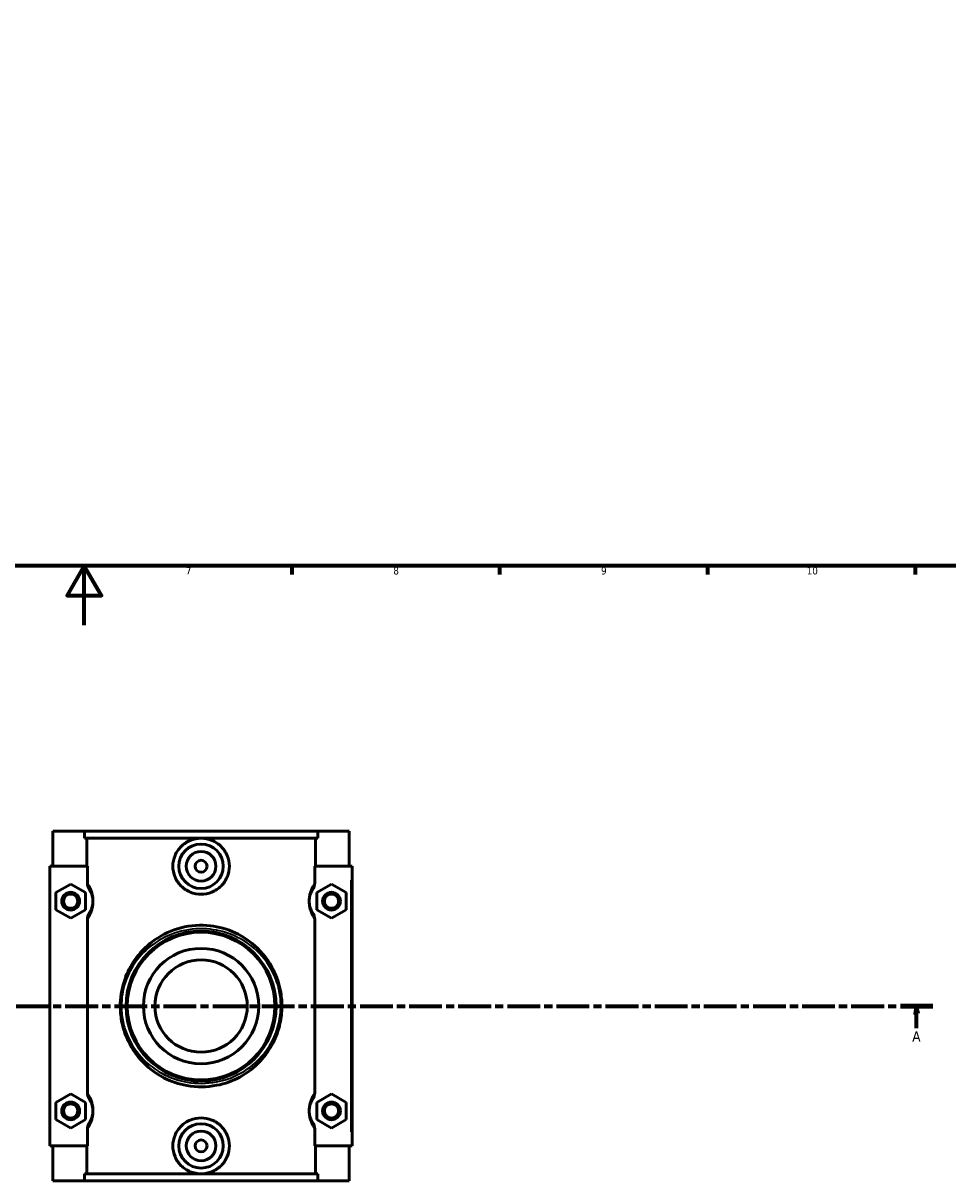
# Model space of a CAD drawing. Header units: millimetres. Extents: x 0 to 1034, y -188 to 1281.
# Tile 3 of 8: x 400 to 712, y -188 to 203. Entities that reach past the tile are written whole.
import ezdxf

# ---------------------------------------------------------------- set-up
doc = ezdxf.new("R2010")
doc.units = ezdxf.units.MM
doc.linetypes.add('CHAIN', pattern=[0.3543, 0.2362, -0.0295, 0.0591, -0.0295])
for name, color, linetype, lineweight in [('Border (ISO)', 7, 'Continuous', 70), ('Section Line (ISO)', 7, 'CHAIN', 70), ('Visible (ISO)', 7, 'Continuous', 50), ('Visible Narrow (ISO)', 7, 'Continuous', 35)]:
    doc.layers.add(name, color=color, linetype=linetype, lineweight=lineweight)
doc.styles.add('Label Text (ISO)', font='tahoma.ttf')
doc.styles.add('Note Text (ISO)', font='tahoma.ttf')

# ---------------------------------------------------------------- blocks, each defined once
blk = doc.blocks.new('Borders Default Border')
at = {"layer": 'Border (ISO)'}
for p, q in [((490.58, 20), (490.58, 17.1)), ((560.67, 20), (560.67, 17.1)), ((630.75, 20), (630.75, 17.1)), ((700.83, 20), (700.83, 17.1))]:
    blk.add_line(p, q, dxfattribs=at)
at = {"layer": 'Border (ISO)', "flags": 128}
for points in [[(20, 20), (20, 574), (821, 574), (821, 20), (20, 20)], [(420.5, 0), (420.5, 20), (414.73, 10), (426.27, 10), (420.5, 20)]]:
    blk.add_lwpolyline(points, dxfattribs=at)
at = {"layer": 'Border (ISO)', "color": 232, "true_color": 0xca0064, "char_height": 2.5, "attachment_point": 7, "style": 'Note Text (ISO)'}
for s, insert in [('7', (454.77, 17.1)), ('8', (524.81, 17.04)), ('9', (594.88, 17.05)), ('10', (664.29, 17.05))]:
    blk.add_mtext(s, dxfattribs=dict(at, insert=insert))
blk = doc.blocks.new('2dTransSection0')
at = {"layer": 'Section Line (ISO)', "linetype": 'CHAIN', "ltscale": 46.781197}
blk.add_line((248.37, -128.6), (706.86, -128.6), dxfattribs=at)
at = {"layer": 'Section Line (ISO)', "linetype": 'Continuous', "lineweight": 140}
for p, q in [((248.37, -128.6), (259.34, -128.6)), ((695.88, -128.6), (706.86, -128.6))]:
    blk.add_line(p, q, dxfattribs=at)
at = {"layer": 'Section Line (ISO)', "linetype": 'Continuous'}
for p, q in [((253.85, -128.6), (253.35, -131.1)), ((253.85, -131.1), (253.85, -128.6)), ((254.35, -131.1), (253.85, -128.6)), ((701.37, -128.6), (700.87, -131.1)), ((701.37, -131.1), (701.37, -128.6)), ((701.87, -131.1), (701.37, -128.6)), ((253.35, -131.1), (254.35, -131.1)), ((253.85, -136.02), (253.85, -131.1)), ((700.87, -131.1), (701.87, -131.1)), ((701.37, -136.02), (701.37, -131.1))]:
    blk.add_line(p, q, dxfattribs=at)
at = {"layer": 'Section Line (ISO)', "linetype": 'Continuous', "flags": 128}
for points in [[(254.35, -131.1), (253.85, -128.6), (253.35, -131.1), (254.35, -131.1)], [(701.87, -131.1), (701.37, -128.6), (700.87, -131.1), (701.87, -131.1)]]:
    blk.add_lwpolyline(points, dxfattribs=at)
at = {"layer": 'Section Line (ISO)'}
for points in [[(254.35, -131.1), (253.85, -128.6), (253.35, -131.1), (254.35, -131.1)], [(701.87, -131.1), (701.37, -128.6), (700.87, -131.1), (701.87, -131.1)]]:
    blk.add_solid(points, dxfattribs=at)
at = {"layer": 'Section Line (ISO)', "char_height": 3.5, "attachment_point": 7, "style": 'Label Text (ISO)'}
for insert in [(252.37, -140.6), (699.88, -140.6)]:
    blk.add_mtext('A', dxfattribs=dict(at, insert=insert))

msp = doc.modelspace()

# ---------------------------------------------------------------- linework, layer by layer
at = {"layer": 'Visible (ISO)'}
for p, q in [((409.9273, -69.5999), (409.9273, -81.3999)), ((409.9273, -69.5999), (420.5444, -69.5999)), ((420.5444, -69.5999), (499.3102, -69.5999)), ((420.5444, -71.9599), (420.5444, -69.5999)), ((499.3102, -69.5999), (499.3102, -71.9599)), ((499.3102, -69.5999), (509.9273, -69.5999)), ((509.9273, -69.5999), (509.9273, -81.3999)), ((499.3102, -71.9599), (420.5444, -71.9599)), ((421.3478, -81.3999), (421.3478, -71.9599)), ((498.5068, -81.3999), (498.5068, -71.9599)), ((421.5655, -81.3999), (408.9273, -81.3999)), ((408.9273, -81.3999), (408.9273, -175.7999)), ((421.5655, -81.3999), (421.5655, -87.0674)), ((498.2891, -87.0674), (498.2891, -81.3999)), ((498.2891, -81.3999), (510.4273, -81.3999)), ((510.4273, -81.3999), (510.9273, -81.3999)), ((510.9273, -175.7999), (510.9273, -81.3999)), ((410.9273, -90.3131), (415.9273, -87.4264)), ((415.9273, -87.4264), (420.9273, -90.3131)), ((503.9273, -87.4264), (498.9273, -90.3131)), ((508.9273, -90.3131), (503.9273, -87.4264)), ((410.9273, -96.0866), (410.9273, -90.3131)), ((420.9273, -90.3131), (420.9273, -96.0866)), ((498.9273, -90.3131), (498.9273, -96.0866)), ((508.9273, -96.0866), (508.9273, -90.3131)), ((415.9273, -98.9734), (410.9273, -96.0866)), ((420.9273, -96.0866), (415.9273, -98.9734)), ((498.9273, -96.0866), (503.9273, -98.9734)), ((503.9273, -98.9734), (508.9273, -96.0866)), ((421.5655, -99.3324), (421.5655, -157.8674)), ((498.2891, -157.8674), (498.2891, -99.3324)), ((410.9273, -161.1131), (415.9273, -158.2264)), ((415.9273, -158.2264), (420.9273, -161.1131)), ((503.9273, -158.2264), (498.9273, -161.1131)), ((508.9273, -161.1131), (503.9273, -158.2264)), ((410.9273, -166.8866), (410.9273, -161.1131)), ((420.9273, -161.1131), (420.9273, -166.8866)), ((498.9273, -161.1131), (498.9273, -166.8866)), ((508.9273, -166.8866), (508.9273, -161.1131)), ((415.9273, -169.7734), (410.9273, -166.8866)), ((420.9273, -166.8866), (415.9273, -169.7734)), ((498.9273, -166.8866), (503.9273, -169.7734)), ((503.9273, -169.7734), (508.9273, -166.8866)), ((421.5655, -170.1324), (421.5655, -175.7999)), ((498.2891, -175.7999), (498.2891, -170.1324)), ((408.9273, -175.7999), (421.5655, -175.7999)), ((409.9273, -175.7999), (409.9273, -187.5999)), ((421.3478, -185.2399), (421.3478, -175.7999)), ((510.4273, -175.7999), (498.2891, -175.7999)), ((498.5068, -185.2399), (498.5068, -175.7999)), ((509.9273, -175.7999), (509.9273, -187.5999)), ((510.9273, -175.7999), (510.4273, -175.7999)), ((499.3102, -185.2399), (420.5444, -185.2399)), ((420.5444, -187.5999), (420.5444, -185.2399)), ((499.3102, -185.2399), (499.3102, -187.5999)), ((420.5444, -187.5999), (409.9273, -187.5999)), ((420.5444, -187.5999), (499.3102, -187.5999)), ((509.9273, -187.5999), (499.3102, -187.5999))]:
    msp.add_line(p, q, dxfattribs=at)
for centre, radius in [((459.9273, -81.3999), 7.5), ((459.9273, -81.3999), 5), ((459.9273, -81.3999), 2), ((415.9273, -93.1999), 3), ((415.9273, -93.1999), 2.4), ((503.9273, -93.1999), 3), ((503.9273, -93.1999), 2.4), ((459.9273, -128.5999), 25.3188), ((459.9273, -128.5999), 24.9293), ((459.9273, -128.5999), 19.476), ((459.9273, -128.5999), 15.5808), ((415.9273, -163.9999), 3), ((415.9273, -163.9999), 2.4), ((503.9273, -163.9999), 3), ((503.9273, -163.9999), 2.4), ((459.9273, -175.7999), 7.5), ((459.9273, -175.7999), 5), ((459.9273, -175.7999), 2)]:
    msp.add_circle(centre, radius, dxfattribs=at)
for points, knots in [([(469.4656, -81.3999), (469.4656, -82.5979), (469.2208, -83.8706), (468.2364, -86.2015), (467.4973, -87.2601), (465.8036, -88.9246), (464.7353, -89.6443), (462.3948, -90.5999), (461.1221, -90.8356), (458.7325, -90.8356), (457.4598, -90.5999), (455.1193, -89.6443), (454.051, -88.9246), (452.3573, -87.2601), (451.6181, -86.2015), (450.6338, -83.8706), (450.389, -82.5979), (450.389, -80.2019), (450.6338, -78.9292), (451.6181, -76.5983), (452.3573, -75.5397), (454.051, -73.8752), (455.1193, -73.1555), (457.4598, -72.1999), (458.7325, -71.9642), (461.1221, -71.9642), (462.3948, -72.1999), (464.7353, -73.1555), (465.8036, -73.8752), (467.4973, -75.5397), (468.2364, -76.5983), (469.2208, -78.9292), (469.4656, -80.2019), (469.4656, -81.3999)], [0, 0, 0, 0, 0.35940162, 0.35940162, 0.71880324, 0.71880324, 1.0772335, 1.0772335, 1.43566376, 1.43566376, 1.79409402, 1.79409402, 2.15252429, 2.15252429, 2.51192591, 2.51192591, 2.87132752, 2.87132752, 3.23072914, 3.23072914, 3.59013076, 3.59013076, 3.94856102, 3.94856102, 4.30699129, 4.30699129, 4.66542155, 4.66542155, 5.02385181, 5.02385181, 5.38325343, 5.38325343, 5.74265505, 5.74265505, 5.74265505, 5.74265505]), ([(421.5655, -87.0674), (421.5655, -87.4234), (421.6221, -87.7771), (421.8343, -88.4501), (421.9871, -88.7669), (422.1801, -89.0584)], [-0.211768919, -0.211768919, -0.211768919, -0.211768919, -0.104860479, -0.104860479, 0, 0, 0, 0]), ([(422.1801, -89.0584), (422.2257, -89.1272), (422.2729, -89.2009), (422.4621, -89.5095), (422.6142, -89.7837), (422.8761, -90.3651), (422.9863, -90.6442), (423.1728, -91.2408), (423.2514, -91.5498), (423.3561, -92.1376), (423.3901, -92.4049), (423.4212, -92.8512), (423.4273, -93.0255), (423.4273, -93.1999), (423.4273, -93.3742), (423.4212, -93.5486), (423.3901, -93.9948), (423.3561, -94.2622), (423.2514, -94.85), (423.1728, -95.159), (422.9863, -95.7555), (422.8761, -96.0347), (422.6142, -96.6161), (422.4621, -96.8903), (422.2729, -97.1989), (422.2257, -97.2726), (422.1801, -97.3414)], [0.43746595, 0.43746595, 0.43746595, 0.43746595, 0.52203052, 0.52203052, 0.76770147, 0.76770147, 0.94762173, 0.94762173, 1.10540495, 1.10540495, 1.22424017, 1.22424017, 1.29851217, 1.29851217, 1.29851217, 1.37278418, 1.37278418, 1.49161939, 1.49161939, 1.64940261, 1.64940261, 1.82932288, 1.82932288, 2.07499383, 2.07499383, 2.1595584, 2.1595584, 2.1595584, 2.1595584]), ([(497.6745, -97.3414), (497.6289, -97.2725), (497.5817, -97.1989), (497.3925, -96.8903), (497.2404, -96.6161), (496.9784, -96.0347), (496.8683, -95.7555), (496.6818, -95.159), (496.6031, -94.85), (496.4985, -94.2622), (496.4645, -93.9948), (496.4334, -93.5486), (496.4273, -93.3742), (496.4273, -93.1999), (496.4273, -93.0255), (496.4334, -92.8512), (496.4645, -92.405), (496.4985, -92.1376), (496.6031, -91.5498), (496.6818, -91.2408), (496.8683, -90.6443), (496.9784, -90.3651), (497.2404, -89.7837), (497.3925, -89.5095), (497.5817, -89.2009), (497.6289, -89.1272), (497.6745, -89.0584)], [0.43746595, 0.43746595, 0.43746595, 0.43746595, 0.52203617, 0.52203617, 0.76770539, 0.76770539, 0.94762447, 0.94762447, 1.10540656, 1.10540656, 1.22424078, 1.22424078, 1.29851217, 1.29851217, 1.29851217, 1.37278356, 1.37278356, 1.49161779, 1.49161779, 1.64939988, 1.64939988, 1.82931895, 1.82931895, 2.07498818, 2.07498818, 2.15955839, 2.15955839, 2.15955839, 2.15955839]), ([(497.6745, -89.0584), (497.868, -88.7661), (498.0212, -88.4483), (498.2328, -87.7752), (498.2891, -87.4224), (498.2891, -87.0674)], [-0.21153027, -0.21153027, -0.21153027, -0.21153027, -0.106492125, -0.106492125, 0, 0, 0, 0]), ([(422.1801, -97.3414), (421.9866, -97.6337), (421.8334, -97.9515), (421.6218, -98.6246), (421.5655, -98.9774), (421.5655, -99.3324)], [-0.21153027, -0.21153027, -0.21153027, -0.21153027, -0.106492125, -0.106492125, 0, 0, 0, 0]), ([(498.2891, -99.3324), (498.2891, -98.9764), (498.2325, -98.6226), (498.0203, -97.9497), (497.8675, -97.6328), (497.6745, -97.3414)], [-0.211768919, -0.211768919, -0.211768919, -0.211768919, -0.104860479, -0.104860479, 0, 0, 0, 0]), ([(487.1937, -128.5999), (487.1937, -126.8605), (487.0255, -125.1223), (486.2384, -121.0415), (485.4631, -118.7555), (482.8459, -113.3923), (480.6612, -110.5358), (475.7652, -106.2078), (473.1959, -104.5833), (467.7215, -102.3151), (464.8488, -101.6209), (458.5534, -101.1599), (455.129, -101.5544), (448.8462, -103.4757), (445.9798, -104.9631), (441.1582, -108.6076), (439.1457, -110.7118), (436.166, -115.0227), (435.0708, -117.1363), (433.3311, -121.9926), (432.7788, -124.7922), (432.615, -129.4087), (432.7275, -131.1944), (433.2759, -134.6005), (433.6967, -136.2239), (435.443, -141.1109), (437.2408, -144.1098), (441.7125, -149.1583), (444.3674, -151.248), (449.7833, -154.0521), (452.409, -154.9564), (458.4434, -156.0311), (461.8937, -156.0002), (467.936, -154.815), (470.5721, -153.8498), (475.593, -151.1167), (477.9313, -149.2843), (481.6262, -145.3009), (483.0785, -143.2278), (485.2522, -138.9516), (486.0391, -136.7882), (486.9709, -132.5959), (487.1937, -130.5991), (487.1937, -128.5999)], [-25.67220009, -25.67220009, -25.67220009, -25.67220009, -25.16808926, -25.16808926, -24.45245221, -24.45245221, -23.35213111, -23.35213111, -22.43857576, -22.43857576, -21.58612013, -21.58612013, -20.6070709, -20.6070709, -19.64901994, -19.64901994, -18.7548284, -18.7548284, -18.0324704, -18.0324704, -17.20824281, -17.20824281, -16.69303878, -16.69303878, -16.19929671, -16.19929671, -15.13735609, -15.13735609, -14.1124584, -14.1124584, -13.30135326, -13.30135326, -12.32454161, -12.32454161, -11.50290487, -11.50290487, -10.59942008, -10.59942008, -9.82227457, -9.82227457, -9.13680126, -9.13680126, -8.55740003, -8.55740003, -8.55740003, -8.55740003]), ([(421.5655, -157.8674), (421.5655, -158.2234), (421.6221, -158.5771), (421.8343, -159.2501), (421.9871, -159.5669), (422.1801, -159.8584)], [-0.211768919, -0.211768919, -0.211768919, -0.211768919, -0.104860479, -0.104860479, 0, 0, 0, 0]), ([(422.1801, -159.8584), (422.2257, -159.9272), (422.2729, -160.0009), (422.4621, -160.3095), (422.6142, -160.5837), (422.8761, -161.1651), (422.9863, -161.4443), (423.1728, -162.0408), (423.2514, -162.3498), (423.3561, -162.9376), (423.3901, -163.205), (423.4212, -163.6512), (423.4273, -163.8255), (423.4273, -163.9999), (423.4273, -164.1742), (423.4212, -164.3486), (423.3901, -164.7948), (423.3561, -165.0622), (423.2514, -165.65), (423.1728, -165.959), (422.9863, -166.5555), (422.8761, -166.8347), (422.6142, -167.4161), (422.4621, -167.6903), (422.2729, -167.9989), (422.2257, -168.0725), (422.1801, -168.1414)], [0.43746595, 0.43746595, 0.43746595, 0.43746595, 0.52203454, 0.52203454, 0.76770426, 0.76770426, 0.94762368, 0.94762368, 1.1054061, 1.1054061, 1.2242406, 1.2242406, 1.29851217, 1.29851217, 1.29851217, 1.37278374, 1.37278374, 1.49161825, 1.49161825, 1.64940067, 1.64940067, 1.82932009, 1.82932009, 2.0749898, 2.0749898, 2.1595584, 2.1595584, 2.1595584, 2.1595584]), ([(497.6745, -168.1414), (497.6288, -168.0725), (497.5816, -167.9987), (497.3924, -167.69), (497.2402, -167.4158), (496.9784, -166.8345), (496.8682, -166.5553), (496.6818, -165.9588), (496.6031, -165.6498), (496.4985, -165.062), (496.4645, -164.7947), (496.4334, -164.3485), (496.4273, -164.1742), (496.4273, -163.9999), (496.4273, -163.8256), (496.4334, -163.6513), (496.4645, -163.205), (496.4985, -162.9377), (496.6031, -162.35), (496.6818, -162.041), (496.8682, -161.4445), (496.9784, -161.1653), (497.2402, -160.584), (497.3924, -160.3097), (497.5816, -160.0011), (497.6288, -159.9273), (497.6745, -159.8584)], [0.4367437, 0.4367437, 0.4367437, 0.4367437, 0.52139535, 0.52139535, 0.7670397, 0.7670397, 0.94694163, 0.94694163, 1.1047074, 1.1047074, 1.22352738, 1.22352738, 1.29778987, 1.29778987, 1.29778987, 1.37205236, 1.37205236, 1.49087234, 1.49087234, 1.64863811, 1.64863811, 1.82854004, 1.82854004, 2.07418439, 2.07418439, 2.15883604, 2.15883604, 2.15883604, 2.15883604]), ([(497.6745, -159.8584), (497.868, -159.5661), (498.0212, -159.2483), (498.2328, -158.5752), (498.2891, -158.2224), (498.2891, -157.8674)], [-0.21153027, -0.21153027, -0.21153027, -0.21153027, -0.106492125, -0.106492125, 0, 0, 0, 0]), ([(469.4656, -175.7999), (469.4656, -176.9979), (469.2208, -178.2706), (468.2364, -180.6015), (467.4973, -181.6601), (465.8036, -183.3246), (464.7353, -184.0443), (462.3948, -184.9999), (461.1221, -185.2356), (458.7325, -185.2356), (457.4598, -184.9999), (455.1193, -184.0443), (454.051, -183.3246), (452.3573, -181.6601), (451.6181, -180.6015), (450.6338, -178.2706), (450.389, -176.9979), (450.389, -175.7999), (450.389, -174.6019), (450.6338, -173.3292), (451.6181, -170.9983), (452.3573, -169.9397), (454.051, -168.2752), (455.1193, -167.5555), (457.4598, -166.5999), (458.7325, -166.3642), (461.1221, -166.3642), (462.3948, -166.5999), (464.7353, -167.5555), (465.8036, -168.2752), (467.4973, -169.9397), (468.2364, -170.9983), (469.2208, -173.3292), (469.4656, -174.6019), (469.4656, -175.7999)], [2.87132752, 2.87132752, 2.87132752, 2.87132752, 3.23072914, 3.23072914, 3.59013076, 3.59013076, 3.94856102, 3.94856102, 4.30699129, 4.30699129, 4.66542155, 4.66542155, 5.02385181, 5.02385181, 5.38325343, 5.38325343, 5.74265505, 5.74265505, 5.74265505, 6.10205667, 6.10205667, 6.46145828, 6.46145828, 6.81988855, 6.81988855, 7.17831881, 7.17831881, 7.53674907, 7.53674907, 7.89517934, 7.89517934, 8.25458095, 8.25458095, 8.61398257, 8.61398257, 8.61398257, 8.61398257]), ([(422.1801, -168.1414), (421.9866, -168.4337), (421.8334, -168.7515), (421.6218, -169.4246), (421.5655, -169.7774), (421.5655, -170.1324)], [-0.21153027, -0.21153027, -0.21153027, -0.21153027, -0.106492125, -0.106492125, 0, 0, 0, 0]), ([(498.2891, -170.1324), (498.2891, -169.7764), (498.2325, -169.4226), (498.0203, -168.7497), (497.8675, -168.4328), (497.6745, -168.1414)], [-0.211768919, -0.211768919, -0.211768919, -0.211768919, -0.104860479, -0.104860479, 0, 0, 0, 0])]:
    msp.add_open_spline(points, degree=3, knots=knots, dxfattribs=at)
at = {"layer": 'Visible Narrow (ISO)'}
for p, q in [((510.4273, -86.1199), (510.4273, -171.0799)), ((486.8288, -128.5999), (487.1926, -128.5999))]:
    msp.add_line(p, q, dxfattribs=at)
for points, knots in [([(421.794, -99.0226), (421.8514, -98.9418), (421.9102, -98.8564), (422.1875, -98.4403), (422.4224, -98.0509), (422.8266, -97.2253), (422.9966, -96.8289), (423.2845, -95.9818), (423.4059, -95.543), (423.5674, -94.7083), (423.6199, -94.3287), (423.6678, -93.695), (423.6773, -93.4475), (423.6773, -93.1999), (423.6773, -92.9523), (423.6678, -92.7048), (423.6199, -92.0711), (423.5674, -91.6915), (423.4059, -90.8567), (423.2845, -90.4179), (422.9966, -89.5709), (422.8266, -89.1744), (422.4224, -88.3489), (422.1875, -87.9595), (421.9102, -87.5433), (421.8514, -87.458), (421.794, -87.3772)], [-2.14298308, -2.14298308, -2.14298308, -2.14298308, -2.07499383, -2.07499383, -1.82932288, -1.82932288, -1.64940261, -1.64940261, -1.49161939, -1.49161939, -1.37278418, -1.37278418, -1.29851217, -1.29851217, -1.29851217, -1.22424017, -1.22424017, -1.10540495, -1.10540495, -0.94762173, -0.94762173, -0.76770147, -0.76770147, -0.52203052, -0.52203052, -0.45404127, -0.45404127, -0.45404127, -0.45404127]), ([(498.0606, -87.3772), (498.0032, -87.458), (497.9444, -87.5434), (497.6671, -87.9595), (497.4322, -88.3489), (497.028, -89.1745), (496.858, -89.5709), (496.5701, -90.418), (496.4487, -90.8568), (496.2872, -91.6915), (496.2347, -92.0711), (496.1868, -92.7048), (496.1773, -92.9523), (496.1773, -93.1999), (496.1773, -93.4475), (496.1868, -93.695), (496.2347, -94.3287), (496.2872, -94.7083), (496.4487, -95.543), (496.5701, -95.9818), (496.858, -96.8289), (497.028, -97.2253), (497.4322, -98.0509), (497.6671, -98.4402), (497.9444, -98.8564), (498.0032, -98.9418), (498.0606, -99.0226)], [-2.14298308, -2.14298308, -2.14298308, -2.14298308, -2.07498818, -2.07498818, -1.82931895, -1.82931895, -1.64939988, -1.64939988, -1.49161779, -1.49161779, -1.37278356, -1.37278356, -1.29851217, -1.29851217, -1.29851217, -1.22424078, -1.22424078, -1.10540656, -1.10540656, -0.94762447, -0.94762447, -0.76770539, -0.76770539, -0.52203617, -0.52203617, -0.45404126, -0.45404126, -0.45404126, -0.45404126]), ([(486.7917, -128.5999), (486.7917, -130.5134), (486.5723, -132.4246), (485.6542, -136.4372), (484.8789, -138.508), (482.7372, -142.6009), (481.3064, -144.5852), (477.6659, -148.3978), (475.3621, -150.1517), (470.4152, -152.7677), (467.818, -153.6915), (461.8647, -154.8259), (458.4653, -154.8554), (452.5198, -153.8268), (449.9329, -152.9613), (444.5968, -150.2774), (441.981, -148.2772), (437.5752, -143.4451), (435.8039, -140.5747), (434.0834, -135.8971), (433.6687, -134.3433), (433.1285, -131.0833), (433.0177, -129.3741), (433.1791, -124.9554), (433.7232, -122.2757), (435.4372, -117.6276), (436.5162, -115.6046), (439.452, -111.4784), (441.4348, -109.4645), (446.1855, -105.9761), (449.0096, -104.5525), (455.1997, -102.7135), (458.5737, -102.3359), (464.7762, -102.7771), (467.6066, -103.4416), (473.0003, -105.6126), (475.5317, -107.1675), (480.3555, -111.31), (482.508, -114.044), (485.0866, -119.1774), (485.8505, -121.3654), (486.626, -125.2714), (486.7917, -126.9351), (486.7917, -128.5999)], [8.55740003, 8.55740003, 8.55740003, 8.55740003, 9.13680126, 9.13680126, 9.82227457, 9.82227457, 10.59942008, 10.59942008, 11.50290487, 11.50290487, 12.32454161, 12.32454161, 13.30135326, 13.30135326, 14.1124584, 14.1124584, 15.13735609, 15.13735609, 16.19929671, 16.19929671, 16.69303878, 16.69303878, 17.20824281, 17.20824281, 18.0324704, 18.0324704, 18.7548284, 18.7548284, 19.64901994, 19.64901994, 20.6070709, 20.6070709, 21.58612013, 21.58612013, 22.43857576, 22.43857576, 23.35213111, 23.35213111, 24.45245221, 24.45245221, 25.16808926, 25.16808926, 25.67220009, 25.67220009, 25.67220009, 25.67220009]), ([(421.794, -169.8226), (421.8514, -169.7418), (421.9102, -169.6564), (422.1875, -169.2402), (422.4224, -168.8509), (422.8266, -168.0253), (422.9966, -167.6289), (423.2845, -166.7818), (423.4059, -166.343), (423.5674, -165.5083), (423.6199, -165.1287), (423.6678, -164.495), (423.6773, -164.2475), (423.6773, -163.9999), (423.6773, -163.7523), (423.6678, -163.5048), (423.6199, -162.8711), (423.5674, -162.4915), (423.4059, -161.6568), (423.2845, -161.218), (422.9966, -160.3709), (422.8266, -159.9745), (422.4224, -159.1489), (422.1875, -158.7595), (421.9102, -158.3434), (421.8514, -158.258), (421.794, -158.1772)], [-2.14298308, -2.14298308, -2.14298308, -2.14298308, -2.0749898, -2.0749898, -1.82932009, -1.82932009, -1.64940067, -1.64940067, -1.49161825, -1.49161825, -1.37278374, -1.37278374, -1.29851217, -1.29851217, -1.29851217, -1.2242406, -1.2242406, -1.1054061, -1.1054061, -0.94762368, -0.94762368, -0.76770426, -0.76770426, -0.52203454, -0.52203454, -0.45404126, -0.45404126, -0.45404126, -0.45404126]), ([(498.0606, -158.1772), (498.0032, -158.2581), (497.9443, -158.3436), (497.6669, -158.7599), (497.432, -159.1493), (497.0278, -159.9748), (496.8578, -160.3712), (496.57, -161.2182), (496.4487, -161.657), (496.2871, -162.4916), (496.2347, -162.8712), (496.1868, -163.5048), (496.1773, -163.7524), (496.1773, -163.9999), (496.1773, -164.2474), (496.1868, -164.495), (496.2347, -165.1286), (496.2871, -165.5081), (496.4487, -166.3428), (496.57, -166.7815), (496.8578, -167.6286), (497.0278, -168.025), (497.432, -168.8505), (497.6669, -169.2399), (497.9443, -169.6562), (498.0032, -169.7417), (498.0606, -169.8226)], [-2.14226073, -2.14226073, -2.14226073, -2.14226073, -2.07418439, -2.07418439, -1.82854004, -1.82854004, -1.64863811, -1.64863811, -1.49087234, -1.49087234, -1.37205236, -1.37205236, -1.29778987, -1.29778987, -1.29778987, -1.22352738, -1.22352738, -1.1047074, -1.1047074, -0.94694163, -0.94694163, -0.7670397, -0.7670397, -0.52139535, -0.52139535, -0.45331901, -0.45331901, -0.45331901, -0.45331901])]:
    msp.add_open_spline(points, degree=3, knots=knots, dxfattribs=at)

# ---------------------------------------------------------------- block references
msp.add_blockref('Borders Default Border', (0, 0))
at = {"layer": 'Section Line (ISO)'}
msp.add_blockref('2dTransSection0', (0, 0), dxfattribs=at)

doc.saveas('drawing.dxf')
